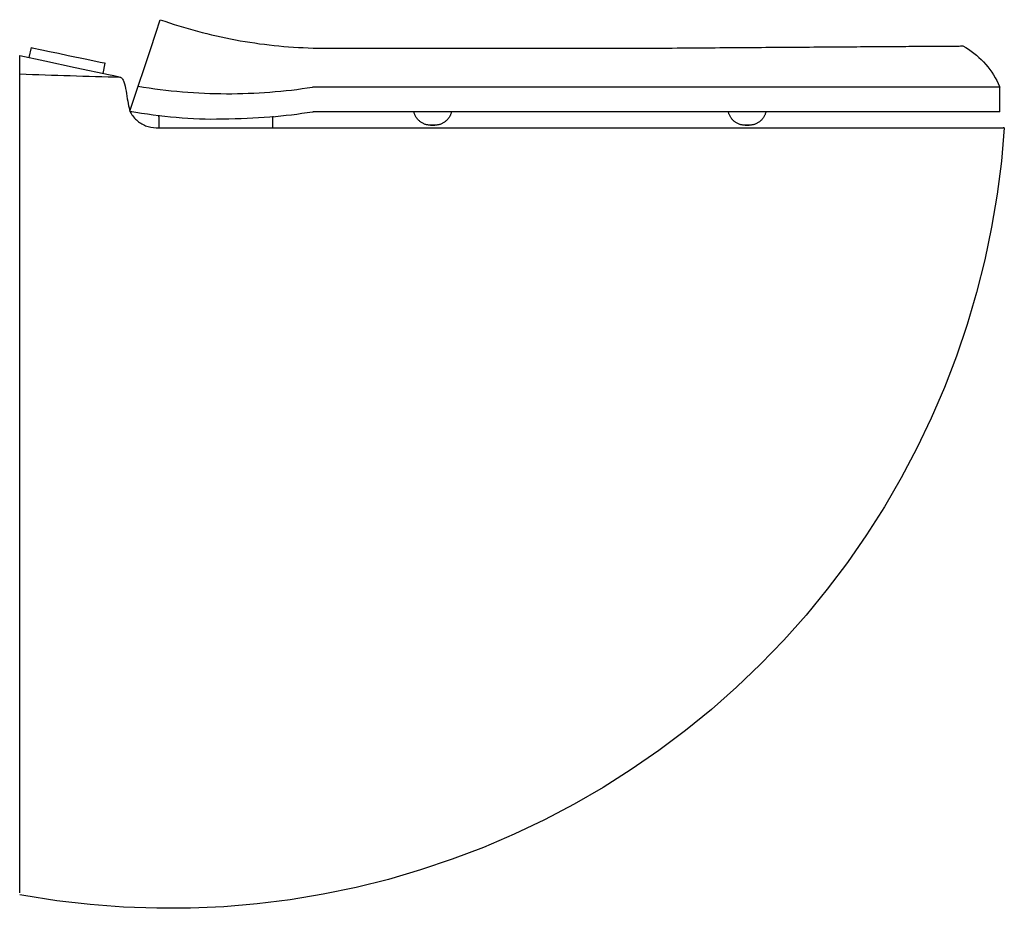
# Model space of a CAD drawing. Header units: millimetres. Extents: x -230 to 289, y -1 to 467.
import ezdxf

# ---------------------------------------------------------------- set-up
doc = ezdxf.new("R2010")
doc.units = ezdxf.units.MM

msp = doc.modelspace()

# ---------------------------------------------------------------- linework, layer by layer
for p, q in [((-157.83, 459.66), (-155.44, 466.8)), ((-223.54, 452.18), (-224.67, 446.83)), ((-223.54, 452.18), (-222.87, 452.03)), ((-222.87, 452.03), (-217.81, 450.96)), ((-75, 451.88), (112.33, 451.88)), ((-229.5, 443.56), (-229.5, 447.86)), ((-217.81, 450.96), (-213.76, 450.1)), ((-213.76, 450.1), (-209.04, 449.09)), ((-209.04, 449.09), (-203.98, 448.02)), ((-203.98, 448.02), (-194.19, 445.94)), ((-229.5, 438.06), (-229.5, 443.56)), ((-194.19, 445.94), (-187.03, 444.42)), ((-187.03, 444.42), (-185.08, 444)), ((-185.55, 438.52), (-184.41, 443.86)), ((-185.08, 444), (-184.41, 443.86)), ((-229.5, 53.75), (-229.5, 438.06)), ((-171.56, 418.61), (-167.16, 431.75)), ((114.2, 431.3), (-75.22, 431.3)), ((158.85, 431.3), (114.2, 431.3)), ((200.45, 431.3), (158.85, 431.3)), ((236.18, 431.3), (200.45, 431.3)), ((263.59, 431.3), (236.18, 431.3)), ((280.82, 431.3), (263.59, 431.3)), ((286.7, 431.3), (280.82, 431.3)), ((286.7, 418.3), (286.7, 431.3)), ((-156.15, 415.58), (-156.15, 409.9)), ((-96.15, 409.9), (-96.15, 415.58)), ((-75.35, 418.3), (-75, 418.3)), ((114.2, 418.3), (-75, 418.3)), ((158.85, 418.3), (114.2, 418.3)), ((200.45, 418.3), (158.85, 418.3)), ((236.18, 418.3), (200.45, 418.3)), ((263.59, 418.3), (236.18, 418.3)), ((280.82, 418.3), (263.59, 418.3)), ((286.7, 418.3), (280.82, 418.3)), ((243.52, 409.9), (283.8, 409.9)), ((-229.5, 6.88), (-229.5, 53.75))]:
    msp.add_line(p, q)
for points in [[(-163.84, 441.69), (-160.68, 451.15), (-157.83, 459.66)], [(267.33, 452.96), (268.83, 452.1), (270.3, 451.19), (271.73, 450.22), (273.11, 449.19), (274.46, 448.11), (275.76, 446.97), (277.01, 445.79), (278.22, 444.55), (279.37, 443.27), (280.47, 441.94), (281.52, 440.57), (282.51, 439.16), (283.45, 437.7), (284.33, 436.22), (285.14, 434.7), (285.9, 433.14), (286.59, 431.56), (286.7, 431.3)], [(-229.5, 447.86), (-216.3, 445.05)], [(-216.3, 445.05), (-200.34, 441.66), (-181.85, 437.73)], [(-167.16, 431.75), (-163.84, 441.69)], [(-156.15, 415.58), (-156.15, 415.81), (-156.13, 416.03), (-156.11, 416.25), (-156.08, 416.47), (-156.07, 416.52)], [(-96.16, 415.9), (-96.15, 415.75), (-96.15, 415.58)], [(-13.08, 411.23), (-13.43, 411.24), (-13.79, 411.26), (-14.15, 411.29), (-14.5, 411.34), (-14.86, 411.41), (-15.21, 411.49), (-15.55, 411.58), (-15.89, 411.68), (-16.23, 411.8), (-16.56, 411.94), (-16.89, 412.08), (-17.21, 412.24), (-17.53, 412.41), (-17.83, 412.6), (-18.13, 412.79), (-18.43, 413), (-18.71, 413.22), (-18.98, 413.45), (-19.25, 413.69), (-19.5, 413.95), (-19.75, 414.21), (-19.98, 414.48), (-20.2, 414.76), (-20.42, 415.05), (-20.61, 415.35), (-20.8, 415.65), (-20.98, 415.97), (-21.14, 416.28), (-21.29, 416.61), (-21.43, 416.94), (-21.55, 417.28), (-21.66, 417.62), (-21.75, 417.96), (-21.83, 418.3)], [(-2.11, 418.3), (-2.19, 417.96), (-2.28, 417.61), (-2.39, 417.27), (-2.52, 416.93), (-2.65, 416.6), (-2.8, 416.28), (-2.97, 415.96), (-3.14, 415.65), (-3.33, 415.34), (-3.53, 415.04), (-3.74, 414.75), (-3.96, 414.47), (-4.2, 414.2), (-4.44, 413.94), (-4.7, 413.69), (-4.96, 413.45), (-5.24, 413.22), (-5.52, 413), (-5.81, 412.79), (-6.11, 412.59), (-6.42, 412.41), (-6.73, 412.24), (-7.06, 412.08), (-7.38, 411.93), (-7.72, 411.8), (-8.05, 411.68), (-8.4, 411.58), (-8.74, 411.48), (-9.09, 411.41), (-9.45, 411.34), (-9.8, 411.29), (-10.16, 411.26), (-10.51, 411.24), (-10.86, 411.23)], [(152.55, 411.23), (152.19, 411.24), (151.83, 411.26), (151.47, 411.29), (151.12, 411.34), (150.77, 411.41), (150.42, 411.49), (150.07, 411.58), (149.73, 411.68), (149.39, 411.8), (149.06, 411.94), (148.73, 412.08), (148.41, 412.24), (148.1, 412.41), (147.79, 412.6), (147.49, 412.79), (147.2, 413), (146.91, 413.22), (146.64, 413.45), (146.37, 413.69), (146.12, 413.95), (145.88, 414.21), (145.64, 414.48), (145.42, 414.76), (145.21, 415.05), (145.01, 415.35), (144.82, 415.65), (144.65, 415.97), (144.48, 416.28), (144.33, 416.61), (144.2, 416.94), (144.07, 417.28), (143.96, 417.62), (143.87, 417.96), (143.79, 418.3)], [(163.52, 418.3), (163.43, 417.96), (163.34, 417.61), (163.23, 417.27), (163.11, 416.93), (162.97, 416.6), (162.82, 416.28), (162.66, 415.96), (162.48, 415.65), (162.29, 415.34), (162.09, 415.04), (161.88, 414.75), (161.66, 414.47), (161.42, 414.2), (161.18, 413.94), (160.92, 413.69), (160.66, 413.45), (160.38, 413.22), (160.1, 413), (159.81, 412.79), (159.51, 412.59), (159.2, 412.41), (158.89, 412.24), (158.57, 412.08), (158.24, 411.93), (157.91, 411.8), (157.57, 411.68), (157.23, 411.58), (156.88, 411.48), (156.53, 411.41), (156.18, 411.34), (155.82, 411.29), (155.47, 411.26), (155.11, 411.24), (154.76, 411.23)], [(289.11, 409.89), (287.59, 392.34), (285.37, 374.87), (282.45, 357.5), (278.84, 340.25), (274.55, 323.17), (269.57, 306.27), (263.92, 289.59), (257.61, 273.14), (250.64, 256.96), (243.04, 241.07), (234.8, 225.5), (225.95, 210.27), (216.5, 195.4), (206.46, 180.93), (195.85, 166.87), (184.68, 153.24), (172.98, 140.07), (160.77, 127.38), (148.05, 115.19), (134.86, 103.52), (121.21, 92.38), (107.12, 81.8), (92.63, 71.79), (77.74, 62.37), (62.5, 53.55), (46.91, 45.35), (31, 37.77), (14.81, 30.84), (-1.65, 24.57), (-18.35, 18.95), (-35.26, 14.01), (-52.35, 9.75), (-69.6, 6.17), (-86.98, 3.29), (-104.46, 1.11), (-122.01, -0.38), (-139.61, -1.16), (-157.23, -1.24), (-174.83, -0.61), (-192.4, 0.72), (-209.89, 2.75), (-227.3, 5.49), (-229.5, 5.88)], [(-13.08, 411.23), (-13.08, 411.23), (-13.07, 411.23), (-13.07, 411.23), (-13.06, 411.23), (-13.05, 411.23), (-13.04, 411.23), (-13.03, 411.23), (-13.02, 411.23), (-13.01, 411.23), (-12.99, 411.23), (-12.97, 411.23), (-12.95, 411.23), (-12.93, 411.23), (-12.91, 411.23), (-12.88, 411.23), (-12.86, 411.23), (-12.83, 411.23), (-12.8, 411.23), (-12.77, 411.23), (-12.74, 411.23), (-12.71, 411.23), (-12.67, 411.23), (-12.64, 411.23), (-12.6, 411.23), (-12.57, 411.23), (-12.53, 411.23), (-12.49, 411.23), (-12.45, 411.23), (-12.41, 411.23), (-12.37, 411.23), (-12.33, 411.23), (-12.29, 411.23), (-12.24, 411.23), (-12.2, 411.23), (-12.16, 411.23), (-12.11, 411.23), (-12.07, 411.23), (-12.03, 411.23), (-11.98, 411.23), (-11.94, 411.23), (-11.89, 411.23), (-11.85, 411.23), (-11.81, 411.23), (-11.76, 411.23), (-11.72, 411.23), (-11.68, 411.23), (-11.63, 411.23), (-11.59, 411.23), (-11.55, 411.23), (-11.51, 411.23), (-11.47, 411.23), (-11.43, 411.23), (-11.39, 411.23), (-11.36, 411.23), (-11.32, 411.23), (-11.28, 411.23), (-11.25, 411.23), (-11.22, 411.23), (-11.19, 411.23), (-11.15, 411.23), (-11.13, 411.23), (-11.1, 411.23), (-11.07, 411.23), (-11.05, 411.23), (-11.02, 411.23), (-11, 411.23), (-10.98, 411.23), (-10.96, 411.23), (-10.94, 411.23), (-10.93, 411.23), (-10.91, 411.23), (-10.9, 411.23), (-10.89, 411.23), (-10.88, 411.23), (-10.88, 411.23), (-10.87, 411.23), (-10.87, 411.23), (-10.86, 411.23), (-10.86, 411.23)], [(-10.86, 411.23), (-10.86, 411.23), (-10.87, 411.23), (-10.87, 411.23), (-10.88, 411.23), (-10.89, 411.23), (-10.9, 411.23), (-10.91, 411.23), (-10.92, 411.23), (-10.93, 411.23), (-10.95, 411.23), (-10.97, 411.23), (-10.99, 411.23), (-11.01, 411.23), (-11.03, 411.23), (-11.06, 411.23), (-11.08, 411.23), (-11.11, 411.23), (-11.14, 411.23), (-11.17, 411.23), (-11.2, 411.23), (-11.23, 411.23), (-11.27, 411.23), (-11.3, 411.23), (-11.34, 411.23), (-11.37, 411.23), (-11.41, 411.23), (-11.45, 411.23), (-11.49, 411.23), (-11.53, 411.23), (-11.57, 411.23), (-11.61, 411.23), (-11.65, 411.23), (-11.7, 411.23), (-11.74, 411.23), (-11.78, 411.23), (-11.83, 411.23), (-11.87, 411.23), (-11.91, 411.23), (-11.96, 411.23), (-12, 411.23), (-12.05, 411.23), (-12.09, 411.23), (-12.13, 411.23), (-12.18, 411.23), (-12.22, 411.23), (-12.26, 411.23), (-12.31, 411.23), (-12.35, 411.23), (-12.39, 411.23), (-12.43, 411.23), (-12.47, 411.23), (-12.51, 411.23), (-12.55, 411.23), (-12.58, 411.23), (-12.62, 411.23), (-12.66, 411.23), (-12.69, 411.23), (-12.72, 411.23), (-12.76, 411.23), (-12.79, 411.23), (-12.81, 411.23), (-12.84, 411.23), (-12.87, 411.23), (-12.89, 411.23), (-12.92, 411.23), (-12.94, 411.23), (-12.96, 411.23), (-12.98, 411.23), (-13, 411.23), (-13.01, 411.23), (-13.03, 411.23), (-13.04, 411.23), (-13.05, 411.23), (-13.06, 411.23), (-13.06, 411.23), (-13.07, 411.23), (-13.07, 411.23), (-13.08, 411.23), (-13.08, 411.23)], [(152.55, 411.23), (152.55, 411.23), (152.55, 411.23), (152.55, 411.23), (152.56, 411.23), (152.57, 411.23), (152.58, 411.23), (152.59, 411.23), (152.6, 411.23), (152.62, 411.23), (152.63, 411.23), (152.65, 411.23), (152.67, 411.23), (152.69, 411.23), (152.72, 411.23), (152.74, 411.23), (152.77, 411.23), (152.79, 411.23), (152.82, 411.23), (152.85, 411.23), (152.88, 411.23), (152.91, 411.23), (152.95, 411.23), (152.98, 411.23), (153.02, 411.23), (153.05, 411.23), (153.09, 411.23), (153.13, 411.23), (153.17, 411.23), (153.21, 411.23), (153.25, 411.23), (153.29, 411.23), (153.34, 411.23), (153.38, 411.23), (153.42, 411.23), (153.46, 411.23), (153.51, 411.23), (153.55, 411.23), (153.6, 411.23), (153.64, 411.23), (153.68, 411.23), (153.73, 411.23), (153.77, 411.23), (153.82, 411.23), (153.86, 411.23), (153.9, 411.23), (153.95, 411.23), (153.99, 411.23), (154.03, 411.23), (154.07, 411.23), (154.11, 411.23), (154.15, 411.23), (154.19, 411.23), (154.23, 411.23), (154.27, 411.23), (154.3, 411.23), (154.34, 411.23), (154.37, 411.23), (154.41, 411.23), (154.44, 411.23), (154.47, 411.23), (154.5, 411.23), (154.53, 411.23), (154.55, 411.23), (154.58, 411.23), (154.6, 411.23), (154.62, 411.23), (154.64, 411.23), (154.66, 411.23), (154.68, 411.23), (154.69, 411.23), (154.71, 411.23), (154.72, 411.23), (154.73, 411.23), (154.74, 411.23), (154.75, 411.23), (154.75, 411.23), (154.76, 411.23), (154.76, 411.23), (154.76, 411.23)], [(154.76, 411.23), (154.76, 411.23), (154.75, 411.23), (154.75, 411.23), (154.74, 411.23), (154.74, 411.23), (154.73, 411.23), (154.72, 411.23), (154.7, 411.23), (154.69, 411.23), (154.67, 411.23), (154.65, 411.23), (154.63, 411.23), (154.61, 411.23), (154.59, 411.23), (154.57, 411.23), (154.54, 411.23), (154.51, 411.23), (154.48, 411.23), (154.45, 411.23), (154.42, 411.23), (154.39, 411.23), (154.36, 411.23), (154.32, 411.23), (154.29, 411.23), (154.25, 411.23), (154.21, 411.23), (154.17, 411.23), (154.13, 411.23), (154.09, 411.23), (154.05, 411.23), (154.01, 411.23), (153.97, 411.23), (153.93, 411.23), (153.88, 411.23), (153.84, 411.23), (153.8, 411.23), (153.75, 411.23), (153.71, 411.23), (153.66, 411.23), (153.62, 411.23), (153.58, 411.23), (153.53, 411.23), (153.49, 411.23), (153.44, 411.23), (153.4, 411.23), (153.36, 411.23), (153.32, 411.23), (153.27, 411.23), (153.23, 411.23), (153.19, 411.23), (153.15, 411.23), (153.11, 411.23), (153.08, 411.23), (153.04, 411.23), (153, 411.23), (152.97, 411.23), (152.93, 411.23), (152.9, 411.23), (152.87, 411.23), (152.84, 411.23), (152.81, 411.23), (152.78, 411.23), (152.75, 411.23), (152.73, 411.23), (152.7, 411.23), (152.68, 411.23), (152.66, 411.23), (152.64, 411.23), (152.63, 411.23), (152.61, 411.23), (152.6, 411.23), (152.58, 411.23), (152.57, 411.23), (152.56, 411.23), (152.56, 411.23), (152.55, 411.23), (152.55, 411.23), (152.55, 411.23), (152.55, 411.23)]]:
    msp.add_lwpolyline(points)
msp.add_ellipse((112.33, 520.78), major_axis=(132.34, 0), ratio=0.520641, start_param=4.712389, end_param=4.726488)
for points in [[(-155.44, 466.8), (-142.57, 462.25), (-116.08, 455.15), (-88.74, 452.26), (-75.01, 451.88)], [(114.2, 451.89), (120.91, 451.94), (127.62, 451.99), (134.26, 452.04)], [(134.26, 452.04), (140.9, 452.09), (147.49, 452.13), (153.95, 452.18)], [(153.95, 452.18), (160.42, 452.22), (166.76, 452.27), (172.94, 452.31)], [(172.94, 452.31), (179.12, 452.36), (185.12, 452.4), (190.91, 452.44)], [(190.91, 452.44), (196.69, 452.48), (202.26, 452.52), (207.55, 452.56)], [(207.55, 452.56), (212.85, 452.59), (217.88, 452.63), (222.59, 452.66)], [(222.59, 452.66), (227.31, 452.69), (231.72, 452.72), (235.77, 452.75)], [(235.77, 452.75), (239.83, 452.78), (243.55, 452.8), (246.88, 452.82)], [(246.88, 452.82), (253.54, 452.87), (258.69, 452.9), (262.13, 452.92)], [(262.13, 452.92), (263.86, 452.94), (265.16, 452.94), (266.03, 452.95)], [(266.03, 452.95), (266.9, 452.96), (267.33, 452.96), (267.33, 452.96)], [(-176.3, 436.37), (-185.13, 436.62), (-202.82, 437.15), (-220.6, 437.74), (-229.5, 438.06)], [(-181.85, 437.73), (-180.5, 437.55), (-178.23, 437.13), (-176.8, 436.64), (-176.3, 436.37)], [(-167.16, 431.75), (-151.6, 429.17), (-120.44, 426.59), (-90.04, 428.95), (-75.22, 431.3)], [(-171.42, 418.57), (-170.59, 416.85), (-168.27, 413.73), (-163.29, 410.62), (-159.46, 409.9), (-157.55, 409.9)], [(-122.64, 414.6), (-104.73, 414.73), (-89.86, 415.98), (-75.35, 418.3)], [(163.42, 409.9), (167.49, 409.9), (171.98, 409.9), (176.69, 409.9)], [(176.34, 409.9), (180.86, 409.9), (185.75, 409.9), (190.75, 409.9)], [(190.38, 409.9), (195.18, 409.9), (200.32, 409.9), (205.37, 409.9)], [(283.8, 409.9), (284.79, 409.9), (285.59, 409.9), (286.33, 409.9)], [(286.49, 409.9), (287.29, 409.9), (287.99, 409.9), (288.58, 409.9)], [(289.11, 409.9), (289.11, 409.9), (288.94, 409.9), (288.58, 409.9)], [(288.63, 409.9), (288.64, 409.9), (288.65, 409.9), (288.66, 409.9)]]:
    msp.add_open_spline(points, degree=3)
for points, knots in [([(-176.3, 436.37), (-175.78, 436.04), (-175, 435.1), (-174.01, 432.42), (-173.28, 427.86), (-172.37, 422.42), (-171.72, 419.67), (-171.42, 418.57)], [0, 0, 0, 0, 0.125, 0.25, 0.5, 0.75, 1, 1, 1, 1]), ([(-171.42, 418.59), (-155.17, 415.94), (-138.69, 413.99), (-122.71, 414.6), (-122.64, 414.6)], [-0.9986386, -0.9986386, -0.9986386, -0.9986386, -0.5, -0.4977385, -0.4977385, -0.4977385, -0.4977385]), ([(-157.55, 409.9), (-138.79, 409.9), (-102.6, 409.9), (-58.04, 409.9), (16.36, 409.9), (71.96, 409.9), (89.78, 409.9)], [-1.3646843, -1.3646843, -1.3646843, -1.3646843, -1.2754538, -1.0962556, -0.8905262, -0.7266448, -0.7266448, -0.7266448, -0.7266448]), ([(89.79, 409.9), (91.73, 409.9), (106.82, 409.9), (124.32, 409.9), (137.66, 409.9), (157.73, 409.9), (164.41, 409.9)], [-0.7266448, -0.7266448, -0.7266448, -0.7266448, -0.70874, -0.5813126, -0.4470642, -0.3888591, -0.3888591, -0.3888591, -0.3888591]), ([(205.04, 409.9), (209.95, 409.9), (225.48, 409.9), (236.74, 409.9), (243.52, 409.9)], [-0.2762639, -0.2762639, -0.2762639, -0.2762639, -0.2390051, -0.1636687, -0.1636687, -0.1636687, -0.1636687])]:
    msp.add_open_spline(points, degree=3, knots=knots)

doc.saveas('drawing.dxf')
